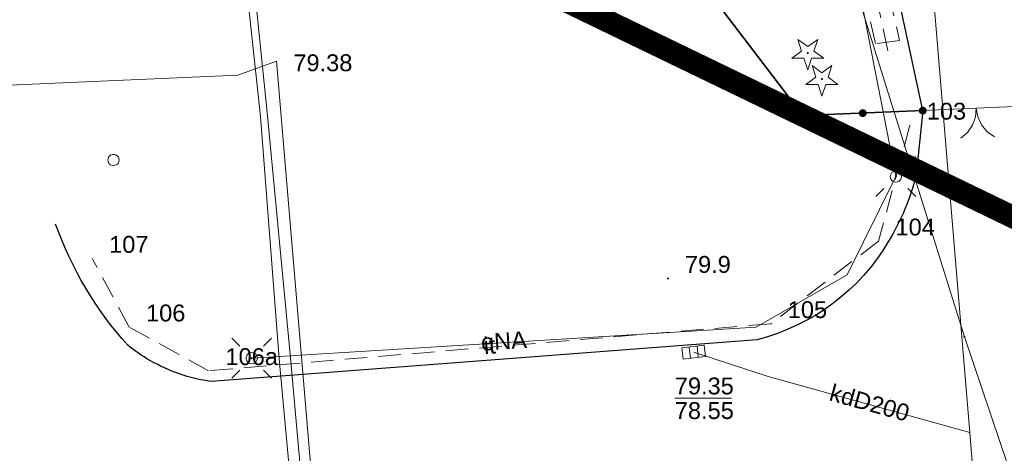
# Model space of a CAD drawing. Extents: x 6411274 to 6413600, y 5890750 to 5892331.
# Tile 11 of 22: x 6412967 to 6413011, y 5891275 to 5891294. Entities that reach past the tile are written whole.
import ezdxf
from ezdxf.enums import TextEntityAlignment as Align

# ---------------------------------------------------------------- set-up
doc = ezdxf.new("R2010")
doc.units = 0
for name, pattern in [('PRZER2-1', [1.5, 1, -0.5]), ('PRZER3-1', [2, 1.5, -0.5]), ('PRZER3-2', [2.5, 1.5, -1])]:
    doc.linetypes.add(name, pattern=pattern)
doc.layers.get('0').update_dxf_attribs({"linetype": 'CONTINUOUS'})
doc.layers.add('@zakres', color=30, linetype='CONTINUOUS')
for name, color, linetype, lineweight in [('GEPPGD', 7, 'CONTINUOUS', 18), ('GESDZI', 7, 'CONTINUOUS', 18), ('GSLKBR', 7, 'CONTINUOUS', 18), ('GSLKOG', 7, 'CONTINUOUS', 35), ('GSLKRW', 7, 'CONTINUOUS', 25), ('GSLTZI', 7, 'CONTINUOUS', 18), ('GSLTZI_O', 7, 'CONTINUOUS', 18), ('GSPPRB_O', 7, 'CONTINUOUS', 18), ('GSPWPN', 7, 'CONTINUOUS', 13), ('GSPWPN_O', 7, 'CONTINUOUS', 13), ('GSSKOA', 7, 'CONTINUOUS', 18), ('GSSZAD', 7, 'CONTINUOUS', 18), ('GUPELA', 7, 'CONTINUOUS', 18), ('GUPISN', 7, 'CONTINUOUS', 18), ('GUPPRZ_O', 7, 'CONTINUOUS', 18)]:
    doc.layers.add(name, color=color, linetype=linetype, lineweight=lineweight)
for name, color, linetype, lineweight, true_color in [('GSPRDI', 7, 'CONTINUOUS', 18, 0x008000), ('GULCPR', 7, 'CONTINUOUS', 18, 0xd200d2), ('GULEPR', 1, 'CONTINUOUS', 18, 0xff0000), ('GULEPR_O', 1, 'CONTINUOUS', 18, 0xff0000), ('GULKPR', 7, 'CONTINUOUS', 18, 0x803300), ('GULKPR_O', 7, 'CONTINUOUS', 18, 0x803300), ('GULWPR', 5, 'CONTINUOUS', 18, 0x0000ff), ('GUPKKS', 7, 'CONTINUOUS', 18, 0x803300)]:
    doc.layers.add(name, color=color, linetype=linetype, lineweight=lineweight, true_color=true_color)
doc.styles.add('Arial', font='Arial')

# ---------------------------------------------------------------- blocks, each defined once
blk = doc.blocks.new('GSPWPN1')
blk.add_hatch(color=0).paths.add_polyline_path([(-0.045, 0), (-0.043467, -0.011647), (-0.038971, -0.0225), (-0.03182, -0.03182), (-0.0225, -0.038971), (-0.011647, -0.043467), (0, -0.045), (0.011647, -0.043467), (0.0225, -0.038971), (0.03182, -0.03182), (0.038971, -0.0225), (0.043467, -0.011647), (0.045, 0), (0.043467, 0.011647), (0.038971, 0.0225), (0.03182, 0.03182), (0.0225, 0.038971), (0.011647, 0.043467), (0, 0.045), (-0.011647, 0.043467), (-0.0225, 0.038971), (-0.03182, 0.03182), (-0.038971, 0.0225), (-0.043467, 0.011647)])
blk = doc.blocks.new('GSPRDI1')
blk.add_hatch(color=0).paths.add_polyline_path([(0, -0.045), (0.013906, -0.042798), (0.02645, -0.036406), (0.036406, -0.02645), (0.042798, -0.013906), (0.045, 0), (0.042798, 0.013906), (0.036406, 0.02645), (0.02645, 0.036406), (0.013906, 0.042798), (0, 0.045), (-0.013906, 0.042798), (-0.02645, 0.036406), (-0.036406, 0.02645), (-0.042798, 0.013906), (-0.045, 0), (-0.042798, -0.013906), (-0.036406, -0.02645), (-0.02645, -0.036406), (-0.013906, -0.042798)])
at = {"color": 0}
blk.add_lwpolyline([(0.272471, 0.088531), (0.713338, -0.231778), (0.168396, -0.231778), (0, -0.750048), (-0.168396, -0.231778), (-0.713338, -0.231778), (-0.272471, 0.088531), (-0.440867, 0.606801), (0, 0.286493), (0.440867, 0.606801)], close=True, dxfattribs=at)
blk = doc.blocks.new('GUPKKS1')
at = {"color": 0}
blk.add_lwpolyline([(0.5, -0.25), (-0.5, -0.25), (-0.5, 0.25), (0.5, 0.25)], close=True, dxfattribs=at)
for points in [[(-0.175, -0.25), (-0.175, 0.25)], [(0.175, -0.25), (0.175, 0.25)]]:
    blk.add_lwpolyline(points, dxfattribs=at)
blk = doc.blocks.new('GUPELA2')
blk.add_hatch(color=0).paths.add_polyline_path([(-0.001087, 0.044987), (0.011881, 0.043403), (0.021281, 0.03965), (0.030065, 0.033482), (0.038133, 0.023893), (0.043117, 0.012881), (0.044986, 0.001113), (0.044323, -0.007777), (0.040557, -0.019497), (0.033417, -0.030138), (0.024849, -0.037517), (0.013788, -0.042836), (0.002013, -0.044955), (-0.00982, -0.043916), (-0.020466, -0.040077), (-0.029541, -0.033946), (-0.036867, -0.025804), (-0.04187, -0.01649), (-0.04461, -0.005909), (-0.044532, 0.006476), (-0.041285, 0.017903), (-0.034764, 0.028574), (-0.024479, 0.03776), (-0.013449, 0.042943)])
at = {"color": 0}
for points in [[(-0.883883, 0.883883), (-0.53033, 0.53033)], [(0.883883, 0.883883), (0.53033, 0.53033)], [(-0.883883, -0.883883), (-0.53033, -0.53033)], [(0.883883, -0.883883), (0.53033, -0.53033)]]:
    blk.add_lwpolyline(points, dxfattribs=at)
blk = doc.blocks.new('GUPELA1')
at = {"color": 0}
blk.add_lwpolyline([(0, 0.25), (0.064705, 0.241481), (0.125, 0.216506), (0.176777, 0.176777), (0.216506, 0.125), (0.241481, 0.064705), (0.25, 0), (0.241481, -0.064705), (0.216506, -0.125), (0.176777, -0.176777), (0.125, -0.216506), (0.064705, -0.241481), (0, -0.25), (-0.064705, -0.241481), (-0.125, -0.216506), (-0.176777, -0.176777), (-0.216506, -0.125), (-0.241481, -0.064705), (-0.25, 0), (-0.241481, 0.064705), (-0.216506, 0.125), (-0.176777, 0.176777), (-0.125, 0.216506), (-0.064705, 0.241481)], close=True, dxfattribs=at)
blk = doc.blocks.new('GUPISN1')
at = {"color": 0}
blk.add_lwpolyline([(0, 0.25), (0.064705, 0.241481), (0.125, 0.216506), (0.176777, 0.176777), (0.216506, 0.125), (0.241481, 0.064705), (0.25, 0), (0.241481, -0.064705), (0.216506, -0.125), (0.176777, -0.176777), (0.125, -0.216506), (0.064705, -0.241481), (0, -0.25), (-0.064705, -0.241481), (-0.125, -0.216506), (-0.176777, -0.176777), (-0.216506, -0.125), (-0.241481, -0.064705), (-0.25, 0), (-0.241481, 0.064705), (-0.216506, 0.125), (-0.176777, 0.176777), (-0.125, 0.216506), (-0.064705, 0.241481)], close=True, dxfattribs=at)
blk = doc.blocks.new('GEPPGD1_2')
blk.add_hatch(color=0).paths.add_polyline_path([(0, -0.045), (0.013906, -0.042798), (0.02645, -0.036406), (0.036406, -0.02645), (0.042798, -0.013906), (0.045, 0), (0.042798, 0.013906), (0.036406, 0.02645), (0.02645, 0.036406), (0.013906, 0.042798), (0, 0.045), (-0.013906, 0.042798), (-0.02645, 0.036406), (-0.036406, 0.02645), (-0.042798, 0.013906), (-0.045, 0), (-0.042798, -0.013906), (-0.036406, -0.02645), (-0.02645, -0.036406), (-0.013906, -0.042798)])
blk = doc.blocks.new('GSLKBR1')
at = {"color": 0}
for points in [[(1.299038, 0.75), (1.06066, 0.43934), (0.75, 0.200962), (0.388229, 0.051111), (0, 0)], [(0, 0), (0.388229, -0.051111), (0.75, -0.200962), (1.06066, -0.43934), (1.299038, -0.75)]]:
    blk.add_lwpolyline(points, dxfattribs=at)
blk = doc.blocks.new('KOLO')
blk.add_hatch(color=0).paths.add_polyline_path([(-0.175, 0), (-0.169037, -0.045293), (-0.151554, -0.0875), (-0.123744, -0.123744), (-0.0875, -0.151554), (-0.045293, -0.169037), (0, -0.175), (0.045293, -0.169037), (0.0875, -0.151554), (0.123744, -0.123744), (0.151554, -0.0875), (0.169037, -0.045293), (0.175, 0), (0.169037, 0.045293), (0.151554, 0.0875), (0.123744, 0.123744), (0.0875, 0.151554), (0.045293, 0.169037), (0, 0.175), (-0.045293, 0.169037), (-0.0875, 0.151554), (-0.123744, 0.123744), (-0.151554, 0.0875), (-0.169037, 0.045293)])
blk = doc.blocks.new('GSLKOG1')
blk.add_hatch(color=0).paths.add_polyline_path([(-0.175, 0), (-0.169037, -0.045293), (-0.151554, -0.0875), (-0.123744, -0.123744), (-0.0875, -0.151554), (-0.045293, -0.169037), (0, -0.175), (0.045293, -0.169037), (0.0875, -0.151554), (0.123744, -0.123744), (0.151554, -0.0875), (0.169037, -0.045293), (0.175, 0), (0.169037, 0.045293), (0.151554, 0.0875), (0.123744, 0.123744), (0.0875, 0.151554), (0.045293, 0.169037), (0, 0.175), (-0.045293, 0.169037), (-0.0875, 0.151554), (-0.123744, 0.123744), (-0.151554, 0.0875), (-0.169037, 0.045293)])

msp = doc.modelspace()

# ---------------------------------------------------------------- linework, layer by layer
at = {"layer": '@zakres', "linetype": 'PRZER3-2', "const_width": 1}
msp.add_lwpolyline([(6413112.783, 5891374.803), (6413060.494, 5891370.923), (6413045.206, 5891343.971), (6412978.933, 5891340.248), (6412981.861, 5891299.798), (6413032.811, 5891275.179), (6413083.63, 5891193.645), (6413097.637, 5891143.944), (6413140.001, 5891147.413), (6413128.175, 5891246.713), (6413116.37, 5891344.95)], close=True, dxfattribs=at)
at = {"layer": 'GESDZI', "color": 7, "linetype": 'Continuous', "lineweight": 18, "elevation": 10.22}
for points in [[(6412875.65, 5891161.65), (6412901.31, 5891163.65), (6412896.32, 5891228.34), (6412920.47, 5891230.22), (6412914.28, 5891309.98), (6412984.08, 5891315.41), (6412984.81, 5891305.99), (6413000.81, 5891307.4), (6413009.33, 5891280.16), (6413021.87, 5891243.03), (6413074.1, 5891247.1), (6413102.76, 5891201.17), (6413106.835, 5891194.638), (6413118.548, 5891166.594), (6413128.646, 5891135.05), (6413135.14, 5891136.3), (6413140.099, 5891086.538), (6413035.102, 5891023.7), (6412895.368, 5891128.204), (6412877.195, 5891141.733)], [(6413000.81, 5891307.4), (6413018.53, 5891308.96), (6413032.429, 5891282.066), (6413051.302, 5891283.626), (6413074.1, 5891247.1), (6413021.87, 5891243.03), (6413009.33, 5891280.16)]]:
    msp.add_lwpolyline(points, close=True, dxfattribs=at)
at = {"layer": 'GSLKBR', "color": 7, "linetype": 'Continuous', "lineweight": 18, "elevation": 10.18}
msp.add_lwpolyline([(6413007.48, 5891290.21), (6413012.24, 5891290.42)], dxfattribs=at)
at = {"layer": 'GSLKOG', "color": 7, "linetype": 'Continuous', "lineweight": 35, "elevation": 10.18}
msp.add_lwpolyline([(6412995.102, 5891299.253), (6413002.15, 5891289.99), (6413007.48, 5891290.21)], dxfattribs=at)
at = {"layer": 'GSLKRW', "color": 7, "linetype": 'Continuous', "lineweight": 25, "elevation": 10.18}
for points in [[(6413007.48, 5891290.21), (6413005.79, 5891298.08), (6413005.1, 5891301.13, 0.103373), (6413002.67, 5891306.27, 0.068089), (6412999.74, 5891309.14, 0.14002), (6412990.8, 5891312.33), (6412987.67, 5891312.31), (6412983.16, 5891312.15), (6412962.66, 5891310.18), (6412941.04, 5891308.68), (6412938.49, 5891308.5), (6412927.39, 5891307.47), (6412926.81, 5891307.43, 0.276986), (6412922.21, 5891300.63), (6412922.3, 5891298.54)], [(6413007.48, 5891290.21), (6413007.183, 5891287.35, -0.077784), (6413005.958, 5891284.401, -0.200544), (6413000.121, 5891280.029), (6412975.85, 5891278.165, -0.095056), (6412973.129, 5891279.11, -0.047046), (6412972.144, 5891279.786, -0.09806), (6412968.943, 5891285.163)]]:
    msp.add_lwpolyline(points, format="xyb", dxfattribs=at)
at = {"layer": 'GSLTZI', "color": 7, "linetype": 'PRZER2-1', "lineweight": 18, "elevation": 10.1}
for points in [[(6413005.93, 5891292.87), (6413003.95, 5891302.15), (6413001.52, 5891306.41), (6412998.36, 5891309.13)], [(6413006.91, 5891289.56), (6413005.52, 5891284.41), (6413000.73, 5891280.74), (6412975.74, 5891278.65), (6412972.21, 5891280.59), (6412970.57, 5891283.64)]]:
    msp.add_lwpolyline(points, dxfattribs=at)
at = {"layer": 'GSSKOA', "color": 7, "linetype": 'PRZER3-1', "lineweight": 18, "elevation": 10.18}
msp.add_lwpolyline([(6412911.635, 5891306.09), (6412912.575, 5891306.069), (6412913.406, 5891305.919), (6412914.253, 5891305.472), (6412915.43, 5891304.605), (6412916.234, 5891303.712), (6412916.908, 5891302.341), (6412917.245, 5891300.864), (6412917.545, 5891298.32), (6412922.3, 5891298.54), (6412922.21, 5891300.63, -0.276986), (6412926.81, 5891307.43), (6412927.39, 5891307.47), (6412938.49, 5891308.5), (6412941.04, 5891308.68), (6412962.66, 5891310.18), (6412983.16, 5891312.15), (6412987.67, 5891312.31), (6412990.8, 5891312.33, -0.075979), (6412995.9, 5891311.21, -0.072466), (6412999.74, 5891309.14, -0.178934), (6413005.1, 5891301.13), (6413005.79, 5891298.08), (6413007.48, 5891290.21)], format="xyb", dxfattribs=at)
at = {"layer": 'GSSZAD', "color": 7, "linetype": 'PRZER2-1', "lineweight": 18, "elevation": 10.1}
msp.add_lwpolyline([(6413003.6, 5891300.91), (6413004.58, 5891301.23), (6413006.45, 5891293.33), (6413005.38, 5891293.19)], close=True, dxfattribs=at)
at = {"layer": 'GULCPR', "color": 212, "linetype": 'Continuous', "lineweight": 18, "true_color": 0xd200d2, "elevation": 10.14}
for points in [[(6412922.384, 5891323.19), (6412928.828, 5891323.84), (6412974.71, 5891325.701), (6412978.352, 5891289.973), (6412979.376, 5891279.219), (6412982.932, 5891239.373), (6412976.949, 5891238.914)], [(6412976.52, 5891239.282), (6412982.503, 5891239.741), (6412978.878, 5891279.181), (6412978.052, 5891289.95), (6412974.25, 5891325.164), (6412928.857, 5891323.341), (6412922.407, 5891322.791)]]:
    msp.add_lwpolyline(points, dxfattribs=at)
at = {"layer": 'GULEPR', "color": 1, "linetype": 'Continuous', "lineweight": 18, "true_color": 0xff0000, "elevation": 10.14}
msp.add_lwpolyline([(6412977.657, 5891279.207), (6413000.079, 5891280.578), (6413004.119, 5891282.906), (6413006.286, 5891287.28), (6413002.764, 5891305.318)], dxfattribs=at)
at = {"layer": 'GULKPR', "color": 36, "linetype": 'Continuous', "lineweight": 18, "true_color": 0x803300, "elevation": 10.14}
for points in [[(6413012.004, 5891245.453), (6413009.575, 5891275.902), (6413007.68, 5891298.64), (6412962.685, 5891295.032), (6412917.702, 5891291.387), (6412915.95, 5891311.34)], [(6413009.575, 5891275.902), (6413000.617, 5891278.388), (6412997.302, 5891279.474)]]:
    msp.add_lwpolyline(points, dxfattribs=at)
at = {"layer": 'GULWPR', "color": 5, "linetype": 'Continuous', "lineweight": 18, "true_color": 0x0000ff, "elevation": 10.14}
for points in [[(6412977.035, 5891291.783), (6412978.76, 5891292.405), (6412981.901, 5891255.216), (6412982.731, 5891245.386), (6412983.169, 5891240.201), (6412987.303, 5891188.577), (6412981.62, 5891188.135), (6412983.285, 5891160.906)], [(6412977.035, 5891291.783), (6412925.544, 5891289.529), (6412915.899, 5891289.11), (6412908.52, 5891288.74)]]:
    msp.add_lwpolyline(points, dxfattribs=at)
at = {"layer": 'GUPPRZ_O', "color": 36, "linetype": 'Continuous', "lineweight": 13, "true_color": 0x803300, "elevation": 10.8, "flags": 128}
msp.add_lwpolyline([(6412996.462, 5891277.424), (6412998.982, 5891277.424)], dxfattribs=at)

# ---------------------------------------------------------------- block references
at = {"layer": 'GEPPGD', "color": 7, "linetype": 'Continuous', "lineweight": 18}
msp.add_blockref('GEPPGD1_2', (6413009.33, 5891280.16, 10.24), dxfattribs=at)
at = {"layer": 'GSLKBR', "color": 7, "linetype": 'Continuous', "lineweight": 18, "rotation": 272.5261169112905}
msp.add_blockref('GSLKBR1', (6413009.86, 5891290.315, 10.18), dxfattribs=at)
at = {"layer": 'GSLKOG', "color": 7, "linetype": 'Continuous', "lineweight": 35}
for name, p, rotation in [('KOLO', (6413004.815, 5891290.1, 10.18), 2.363587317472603), ('KOLO', (6413004.815, 5891290.1, 10.18), 2.363587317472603), ('GSLKOG1', (6413007.48, 5891290.21, 10.18), 2.363587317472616)]:
    msp.add_blockref(name, p, dxfattribs=dict(at, rotation=rotation))
at = {"layer": 'GSPRDI', "color": 96, "linetype": 'Continuous', "lineweight": 18, "true_color": 0x008000}
for p in [(6413002.37, 5891292.77, 10.12), (6413003, 5891291.61, 10.12)]:
    msp.add_blockref('GSPRDI1', p, dxfattribs=at)
at = {"layer": 'GSPWPN', "color": 7, "linetype": 'Continuous', "lineweight": 13}
msp.add_blockref('GSPWPN1', (6412996.16, 5891282.75, 10.08), dxfattribs=at)
at = {"layer": 'GUPELA', "color": 7, "linetype": 'Continuous', "lineweight": 18}
for name, p in [('GUPELA2', (6413006.286, 5891287.28, 10.15)), ('GUPELA1', (6413006.286, 5891287.28, 10.16)), ('GUPELA2', (6412977.657, 5891279.207, 10.15)), ('GUPELA1', (6412977.657, 5891279.207, 10.16))]:
    msp.add_blockref(name, p, dxfattribs=at)
at = {"layer": 'GUPISN', "color": 7, "linetype": 'Continuous', "lineweight": 18}
for p in [(6412971.512, 5891288.013, 10.16), (6413006.286, 5891287.28, 10.16), (6412977.657, 5891279.207, 10.16)]:
    msp.add_blockref('GUPISN1', p, dxfattribs=at)
at = {"layer": 'GUPKKS', "color": 36, "linetype": 'Continuous', "lineweight": 18, "true_color": 0x803300, "rotation": 6.507001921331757}
msp.add_blockref('GUPKKS1', (6412997.302, 5891279.474, 10.16), dxfattribs=at)

# ---------------------------------------------------------------- texts
at = {"layer": 'GSLTZI_O', "color": 7, "linetype": 'Continuous', "lineweight": 0, "style": 'Arial'}
msp.add_text('it', height=0.75, rotation=4.7807, dxfattribs=at).set_placement((6412988.259, 5891279.403, 10.8), align=Align.CENTER)
at = {"layer": 'GSPPRB_O', "color": 7, "linetype": 'Continuous', "lineweight": 0, "style": 'Arial'}
for s, p in [('103', (6413007.66, 5891289.81, 10.8)), ('104', (6413006.27, 5891284.66, 10.8)), ('107', (6412971.32, 5891283.89, 10.8)), ('105', (6413001.48, 5891280.99, 10.8)), ('106', (6412972.96, 5891280.84, 10.8)), ('106a', (6412976.49, 5891278.9, 10.8))]:
    msp.add_text(s, height=0.75, dxfattribs=at).set_placement(p)
at = {"layer": 'GSPWPN_O', "color": 7, "linetype": 'Continuous', "lineweight": 0, "style": 'Arial'}
msp.add_text('79.9', height=0.75, dxfattribs=at).set_placement((6412996.91, 5891283, 10.8))
at = {"layer": 'GULEPR_O', "color": 1, "linetype": 'Continuous', "lineweight": 0, "true_color": 0xff0000, "style": 'Arial'}
msp.add_text('eNA', height=0.75, rotation=3.4991, dxfattribs=at).set_placement((6412988.886, 5891279.599, 10.8), align=Align.CENTER)
at = {"layer": 'GULKPR_O', "color": 36, "linetype": 'Continuous', "lineweight": 0, "true_color": 0x803300, "style": 'Arial'}
msp.add_text('kdD200', height=0.75, rotation=344.4916, dxfattribs=at).set_placement((6413005.018, 5891276.863, 10.8), align=Align.CENTER)
at = {"layer": 'GUPPRZ_O', "color": 5, "linetype": 'Continuous', "lineweight": 0, "true_color": 0x0000ff, "style": 'Arial'}
msp.add_text('79.38', height=0.75, rotation=360, dxfattribs=at).set_placement((6412979.508, 5891291.962, 10.8))
at = {"layer": 'GUPPRZ_O', "color": 36, "linetype": 'Continuous', "lineweight": 0, "true_color": 0x803300, "style": 'Arial'}
for s, p in [('79.35', (6412996.462, 5891277.597, 10.8)), ('78.55', (6412996.462, 5891276.502, 10.8))]:
    msp.add_text(s, height=0.75, dxfattribs=at).set_placement(p)

doc.saveas('drawing.dxf')
